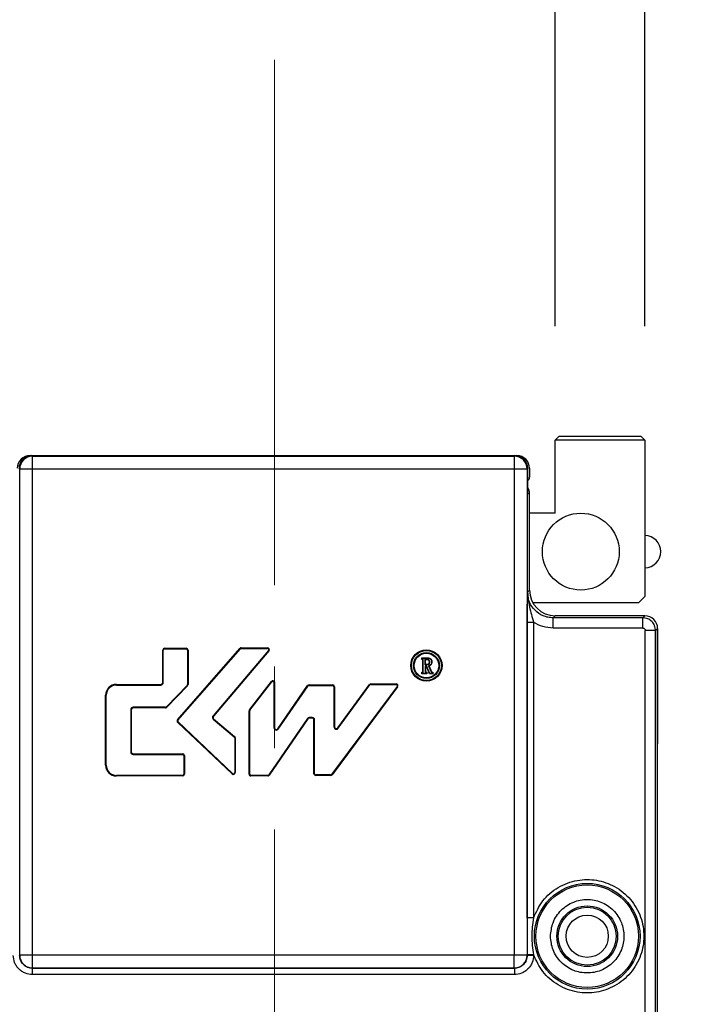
# Model space of a CAD drawing. Header units: millimetres. Extents: x 35 to 2905, y -50 to 2044.
# Tile 23 of 27: x 2045 to 2098, y 1036 to 1113. Entities that reach past the tile are written whole.
import ezdxf

# ---------------------------------------------------------------- set-up
doc = ezdxf.new("R2010")
doc.units = ezdxf.units.MM
doc.header["$LTSCALE"] = 7
doc.linetypes.add('SLD-Center', pattern=[19.05, 15.24, -1.27, 1.27, -1.27])
doc.linetypes.add('SLD-Solid', pattern=[0])
doc.layers.add('DIMNS', color=7, linetype='SLD-Solid')
doc.styles.add('SLDTEXTSTYLE13', font='MSYH.TTC')
doc.dimstyles.new('SLDDIMSTYLE2', dxfattribs={"dimtxt": 21, "dimasz": 14, "dimexe": 0, "dimexo": 0.0625, "dimgap": 5.25, "dimtad": 2, "dimdec": 1, "dimrnd": 1e-09, "dimzin": 4, "dimdsep": 46, "dimtxsty": 'SLDTEXTSTYLE13', "dimsah": 1, "dimcen": 0.09, "dimadec": 0, "dimazin": 1, "dimtfac": 1, "dimtdec": 1, "dimtmove": 0, "dimatfit": 0, "dimfxl": 0, "dimfrac": 2, "dimtolj": 1, "dimtzin": 12, "dimarcsym": 0})

# ---------------------------------------------------------------- blocks, each defined once
blk = doc.blocks.new('_D_5')
at = {"layer": 'DIMNS'}
for p, q in [((2042.989, 1089.201), (2042.989, 1132.207)), ((2086.989, 1089.201), (2086.989, 1132.207)), ((2042.989, 1125.207), (2014.989, 1125.207)), ((2042.989, 1125.207), (2086.989, 1125.207)), ((2086.989, 1125.207), (2114.989, 1125.207))]:
    blk.add_line(p, q, dxfattribs=at)
for points in [[(2042.989, 1125.207), (2028.989, 1127.307), (2028.989, 1123.107)], [(2086.989, 1125.207), (2100.989, 1123.107), (2100.989, 1127.307)]]:
    blk.add_solid(points, dxfattribs=at)
at = {"layer": 'DIMNS', "insert": (2036.349, 1152.761), "char_height": 21, "attachment_point": 1, "style": 'SLDTEXTSTYLE13'}
blk.add_mtext('44.0', dxfattribs=at)
blk = doc.blocks.new('_D_6')
at = {"layer": 'DIMNS'}
for p, q in [((2035.989, 1088.001), (2035.989, 1187.126)), ((2093.989, 1089.201), (2093.989, 1187.126)), ((2035.989, 1180.126), (2007.989, 1180.126)), ((2035.989, 1180.126), (2093.989, 1180.126)), ((2093.989, 1180.126), (2121.989, 1180.126))]:
    blk.add_line(p, q, dxfattribs=at)
for points in [[(2035.989, 1180.126), (2021.989, 1182.226), (2021.989, 1178.026)], [(2093.989, 1180.126), (2107.989, 1178.026), (2107.989, 1182.226)]]:
    blk.add_solid(points, dxfattribs=at)
at = {"layer": 'DIMNS', "insert": (2040.524, 1207.68), "char_height": 21, "attachment_point": 1, "style": 'SLDTEXTSTYLE13'}
blk.add_mtext('58.0', dxfattribs=at)
blk = doc.blocks.new('_D_9')
at = {"layer": 'DIMNS'}
for p, q in [((2171.659, 1080.611), (2171.659, 1108.611)), ((2102.579, 1080.611), (2178.659, 1080.611)), ((2171.659, 1080.611), (2171.659, 1015.611)), ((2058.879, 1015.611), (2178.659, 1015.611)), ((2171.659, 1015.611), (2171.659, 987.611))]:
    blk.add_line(p, q, dxfattribs=at)
for points in [[(2171.659, 1080.611), (2173.759, 1094.611), (2169.559, 1094.611)], [(2171.659, 1015.611), (2169.559, 1001.611), (2173.759, 1001.611)]]:
    blk.add_solid(points, dxfattribs=at)
at = {"layer": 'DIMNS', "insert": (2144.106, 1023.116), "char_height": 21, "attachment_point": 1, "rotation": 90, "style": 'SLDTEXTSTYLE13'}
blk.add_mtext('65.0', dxfattribs=at)

msp = doc.modelspace()

# ---------------------------------------------------------------- linework, layer by layer
at = {"color": 7, "linetype": 'SLD-Solid', "lineweight": 25}
for p, q in [((2087.2887862, 1080.6107849), (2086.9887867, 1080.3107873)), ((2093.988786, 1080.3107873), (2086.9887867, 1080.3107873)), ((2086.9887867, 1074.6107877), (2086.9887867, 1080.3107873)), ((2087.2887862, 1080.6107849), (2093.6887865, 1080.6107849)), ((2093.6887865, 1080.6107849), (2093.988786, 1080.3107873)), ((2093.988786, 1080.3107873), (2093.988786, 1068.1107894)), ((2045.9887875, 1079.1107893), (2046.1282754, 1079.1107893)), ((2046.1809454, 1079.0581212), (2046.1282754, 1079.1107893)), ((2046.1282754, 1079.1107893), (2083.8492983, 1079.1107893)), ((2046.1809454, 1079.0581212), (2083.7966283, 1079.0581212)), ((2046.1809454, 1078.0582719), (2046.1809454, 1079.0581212)), ((2083.8492983, 1079.1107893), (2083.7966283, 1079.0581212)), ((2083.7966283, 1079.0581212), (2083.7966283, 1078.0582719)), ((2083.8492983, 1079.1107893), (2083.9887862, 1079.1107893)), ((2045.181098, 1078.0582719), (2045.1284279, 1078.1109363)), ((2045.181098, 1040.1283961), (2045.181098, 1078.0582719)), ((2046.1809454, 1078.0582719), (2045.181098, 1078.0582719)), ((2083.7966283, 1078.0582719), (2046.1809454, 1078.0582719)), ((2046.1809454, 1040.1283961), (2046.1809454, 1078.0582719)), ((2083.7966283, 1078.0582719), (2083.7966283, 1040.1283961)), ((2084.7964757, 1078.0582719), (2083.7966283, 1078.0582719)), ((2084.8491458, 1078.1109363), (2084.7964757, 1078.0582719)), ((2084.7964757, 1078.0582719), (2084.7964757, 1040.1283961)), ((2084.8491458, 1076.110787), (2084.8491458, 1078.1109363)), ((2084.9887864, 1078.1107873), (2084.9887864, 1077.4107866)), ((2084.9887864, 1076.110787), (2084.8491458, 1076.110787)), ((2084.9887864, 1068.6104849), (2084.9887864, 1076.110787)), ((2086.9887867, 1074.6107877), (2084.9887864, 1074.6107877)), ((2084.8279563, 1068.449653), (2084.9887864, 1068.6104849)), ((2093.4887869, 1067.6107884), (2093.988786, 1068.1107894)), ((2093.4887869, 1067.6107884), (2085.2565603, 1067.6107884)), ((2084.8056604, 1043.047908), (2084.8056604, 1066.0999149)), ((2084.8056604, 1066.0999149), (2085.3055851, 1066.0999149)), ((2085.3055851, 1066.0999149), (2085.3055851, 1043.047908)), ((2086.9884831, 1066.6107863), (2086.8276512, 1066.4499581)), ((2093.8281087, 1066.4499581), (2086.8276512, 1066.4499581)), ((2086.8276512, 1065.6500787), (2086.8276512, 1066.4499581)), ((2093.9889369, 1066.6107863), (2086.9884831, 1066.6107863)), ((2093.8281087, 1066.4499581), (2093.9889369, 1066.6107863)), ((2093.8281087, 1065.6500787), (2093.8281087, 1066.4499581)), ((2093.8281087, 1065.6500787), (2086.8276512, 1065.6500787)), ((2094.0280785, 1018.2713135), (2094.0280785, 1065.4501088)), ((2094.8279561, 1065.4501088), (2094.0280785, 1065.4501088)), ((2094.9887862, 1065.6109371), (2094.8279561, 1065.4501088)), ((2094.8279561, 1018.2713135), (2094.8279561, 1065.4501088)), ((2094.9887862, 1018.1104855), (2094.9887862, 1065.6109371)), ((2094.9887862, 1065.610788), (2094.9887862, 1056.6107884)), ((2056.3433753, 1063.9322505), (2056.3871195, 1063.9322505)), ((2056.3433753, 1061.3924519), (2056.3433753, 1063.9322505)), ((2056.3871195, 1061.3924519), (2056.3871195, 1063.9322505)), ((2056.4837749, 1064.0726492), (2056.4837749, 1064.0289031)), ((2056.4837749, 1064.0726492), (2058.1840631, 1064.0726492)), ((2056.4837749, 1064.0289031), (2058.1840631, 1064.0289031)), ((2057.5046563, 1058.4895604), (2062.3746133, 1064.0604452)), ((2057.5375906, 1058.4607676), (2062.4075476, 1064.0316561)), ((2058.1840631, 1064.0726492), (2058.1840631, 1064.0289031)), ((2058.3244632, 1063.9324218), (2058.2807185, 1063.9323697)), ((2058.2807185, 1063.9323697), (2058.2840327, 1061.2420172)), ((2058.3244632, 1063.9324218), (2058.3277769, 1061.2420731)), ((2064.6083033, 1063.9054321), (2060.2730341, 1058.8065826)), ((2064.6416298, 1063.8770975), (2060.3063605, 1058.778248)), ((2062.3746133, 1064.0604452), (2062.4075476, 1064.0316561)), ((2062.4803179, 1064.1084418), (2062.4803179, 1064.0646957)), ((2062.4803179, 1064.1084418), (2064.5346665, 1064.1084418)), ((2062.4803179, 1064.0646957), (2064.5346665, 1064.0646957)), ((2064.5346665, 1064.1084418), (2064.5346665, 1064.0646957)), ((2064.6416298, 1063.8770975), (2064.6083033, 1063.9054321)), ((2076.566922, 1063.2035725), (2076.566922, 1063.3398101)), ((2076.5931686, 1063.3135617), (2076.566922, 1063.3398101)), ((2076.566922, 1063.3398101), (2076.99916, 1063.3398101)), ((2076.566922, 1063.2035725), (2076.5931686, 1063.2298172)), ((2076.6493609, 1063.2035725), (2076.566922, 1063.2035725)), ((2076.5931686, 1063.2298172), (2076.5931686, 1063.3135617)), ((2076.5931686, 1063.3135617), (2076.998997, 1063.3135617)), ((2076.6495816, 1063.2298172), (2076.5931686, 1063.2298172)), ((2076.6493609, 1063.2035725), (2076.6495816, 1063.2298172)), ((2076.6644222, 1063.1929443), (2076.6906687, 1063.1930039)), ((2076.6644222, 1062.2291334), (2076.6644222, 1063.1929443)), ((2076.6906687, 1062.2290999), (2076.6906687, 1063.1930039)), ((2076.839414, 1062.7773136), (2076.839414, 1063.1936148)), ((2076.8656605, 1062.8035583), (2076.8656605, 1063.1936334)), ((2076.8810599, 1063.2298172), (2076.952783, 1063.2298172)), ((2076.8810599, 1063.2298172), (2076.8813859, 1063.2035725)), ((2076.8813859, 1063.2035725), (2076.9525548, 1063.2035725)), ((2076.9525548, 1063.2035725), (2076.952783, 1063.2298172)), ((2076.99916, 1063.3398101), (2076.998997, 1063.3135617)), ((2077.3694194, 1063.0212494), (2077.3431673, 1063.0213052)), ((2076.839414, 1062.7773136), (2076.8656605, 1062.8035583)), ((2076.9659109, 1062.7773136), (2076.839414, 1062.7773136)), ((2076.8656605, 1062.6673207), (2076.839414, 1062.6935691)), ((2076.839414, 1062.6935691), (2076.839414, 1062.2287721)), ((2076.9521003, 1062.6935691), (2076.839414, 1062.6935691)), ((2076.9655635, 1062.8035583), (2076.8656605, 1062.8035583)), ((2076.8656605, 1062.6673207), (2076.8656605, 1062.2289658)), ((2076.9344759, 1062.6673207), (2076.8656605, 1062.6673207)), ((2076.9344759, 1062.6673207), (2076.9521003, 1062.6935691)), ((2077.1736554, 1062.0823197), (2076.9344759, 1062.6673207)), ((2077.1912798, 1062.1085681), (2076.9521003, 1062.6935691)), ((2076.9659109, 1062.7773136), (2076.9655635, 1062.8035583)), ((2077.1033583, 1062.706127), (2077.298176, 1062.2290664)), ((2077.1387997, 1062.6887635), (2077.3220812, 1062.2399554)), ((2077.1781649, 1063.0068362), (2077.1519128, 1063.0067878)), ((2063.1217625, 1059.2670061), (2064.8397329, 1061.483945)), ((2064.8397329, 1061.483945), (2064.8743102, 1061.457149)), ((2064.950711, 1061.5383454), (2064.950711, 1061.4945993)), ((2064.950711, 1061.5383454), (2064.9839953, 1061.5383454)), ((2064.950711, 1061.4945993), (2064.9839953, 1061.4945993)), ((2064.9839953, 1061.5383454), (2064.9839953, 1061.4945993)), ((2076.566922, 1062.0823197), (2076.566922, 1062.2185611)), ((2076.566922, 1062.2185611), (2076.5931686, 1062.1923127)), ((2076.566922, 1062.2185611), (2076.6493609, 1062.2185611)), ((2076.566922, 1062.0823197), (2076.5931686, 1062.1085681)), ((2076.9631607, 1062.0823197), (2076.566922, 1062.0823197)), ((2076.5931686, 1062.1085681), (2076.5931686, 1062.1923127)), ((2076.5931686, 1062.1923127), (2076.6495816, 1062.1923127)), ((2076.9369142, 1062.1085681), (2076.5931686, 1062.1085681)), ((2076.6493609, 1062.2185611), (2076.6495816, 1062.1923127)), ((2076.6644222, 1062.2291334), (2076.6906687, 1062.2290999)), ((2076.8656605, 1062.2289658), (2076.839414, 1062.2287721)), ((2076.8808225, 1062.2185611), (2076.880531, 1062.1923127)), ((2076.880531, 1062.1923127), (2076.9369142, 1062.1923127)), ((2076.8808225, 1062.2185611), (2076.9631607, 1062.2185611)), ((2076.9631607, 1062.2185611), (2076.9369142, 1062.1923127)), ((2076.9369142, 1062.1923127), (2076.9369142, 1062.1085681)), ((2076.9631607, 1062.0823197), (2076.9369142, 1062.1085681)), ((2076.9631607, 1062.2185611), (2076.9631607, 1062.0823197)), ((2077.1736554, 1062.0823197), (2077.1912798, 1062.1085681)), ((2077.4344108, 1062.0823197), (2077.1736554, 1062.0823197)), ((2077.4081643, 1062.1085681), (2077.1912798, 1062.1085681)), ((2077.3507073, 1062.1923127), (2077.4081643, 1062.1923127)), ((2077.3516489, 1062.2185611), (2077.4344108, 1062.2185611)), ((2077.4344108, 1062.2185611), (2077.4081643, 1062.1923127)), ((2077.4081643, 1062.1923127), (2077.4081643, 1062.1085681)), ((2077.4344108, 1062.0823197), (2077.4081643, 1062.1085681)), ((2077.4344108, 1062.2185611), (2077.4344108, 1062.0823197)), ((2052.73308, 1061.2520494), (2052.73308, 1061.208307)), ((2052.73308, 1061.2520494), (2056.2029756, 1061.2520494)), ((2052.73308, 1061.208307), (2056.2029756, 1061.208307)), ((2056.2029756, 1061.208307), (2056.2029756, 1061.2520494)), ((2056.3433753, 1061.3924519), (2056.3871195, 1061.3924519)), ((2058.256933, 1061.1747869), (2056.6393887, 1059.4983839)), ((2058.2884127, 1061.1444108), (2056.6708683, 1059.4680116)), ((2058.2884127, 1061.1444108), (2058.256933, 1061.1747869)), ((2058.3277769, 1061.2420731), (2058.2840327, 1061.2420172)), ((2063.1563398, 1059.2402101), (2064.8743102, 1061.457149)), ((2065.0338509, 1061.4447438), (2065.0338509, 1057.8802146)), ((2065.0775953, 1061.4447438), (2065.0338509, 1061.4447438)), ((2065.0775953, 1061.4447438), (2065.0775953, 1057.8802146)), ((2065.3334257, 1057.8002885), (2067.65743, 1061.1567043)), ((2065.3693902, 1057.7753887), (2067.6933946, 1061.1318007)), ((2067.65743, 1061.1567043), (2067.6933946, 1061.1318007)), ((2067.7728604, 1061.2171769), (2067.7728604, 1061.1734346)), ((2067.7728604, 1061.2171769), (2069.6224342, 1061.2171769)), ((2067.7728604, 1061.1734346), (2069.6224342, 1061.1734346)), ((2074.6517969, 1061.1035519), (2069.5330473, 1054.2341799)), ((2074.6868742, 1061.0774152), (2069.5681242, 1054.2080432)), ((2069.6224342, 1061.2171769), (2069.6224342, 1061.1734346)), ((2069.7190897, 1061.0767782), (2069.7190897, 1057.9445392)), ((2069.7628339, 1061.0767782), (2069.7190897, 1061.0767782)), ((2069.7628339, 1061.0767782), (2069.7628339, 1057.9445392)), ((2070.0164927, 1057.8615658), (2072.4946838, 1061.2442784)), ((2070.0517805, 1057.8357123), (2072.5299721, 1061.2184286)), ((2072.4946838, 1061.2442784), (2072.5299721, 1061.2184286)), ((2072.6079429, 1061.3017075), (2072.6079429, 1061.2579614)), ((2072.6079429, 1061.3017075), (2074.5742931, 1061.3017075)), ((2072.6079429, 1061.2579614), (2074.5742931, 1061.2579614)), ((2074.5742931, 1061.3017075), (2074.5742931, 1061.2579614)), ((2074.6868742, 1061.0774152), (2074.6517969, 1061.1035519)), ((2051.8906801, 1054.9555339), (2051.8906801, 1060.4096495)), ((2051.8906801, 1060.4096495), (2051.9344244, 1060.4096495)), ((2051.9344244, 1054.9555339), (2051.9344244, 1060.4096495)), ((2053.8494182, 1059.2846975), (2053.8494182, 1055.9822761)), ((2053.8931634, 1059.2846975), (2053.8494182, 1059.2846975)), ((2053.8931634, 1059.2846975), (2053.8931634, 1055.9822761)), ((2056.5698319, 1059.4688423), (2054.033563, 1059.4688423)), ((2054.033563, 1059.4688423), (2054.033563, 1059.4251)), ((2056.5698319, 1059.4251), (2054.033563, 1059.4251)), ((2056.5698319, 1059.4251), (2056.5698319, 1059.4688423)), ((2056.6708683, 1059.4680116), (2056.6393887, 1059.4983839)), ((2063.0923406, 1054.2581186), (2063.0923406, 1059.181004)), ((2063.0923406, 1059.181004), (2063.136085, 1059.181004)), ((2063.1217625, 1059.2670061), (2063.1563398, 1059.2402101)), ((2063.136085, 1054.2581186), (2063.136085, 1059.181004)), ((2057.5046563, 1058.4895604), (2057.5375906, 1058.4607676)), ((2060.2730341, 1058.8065826), (2060.3063605, 1058.778248)), ((2060.3229208, 1058.57988), (2060.2947539, 1058.546412)), ((2060.2947539, 1058.546412), (2061.929537, 1057.1706213)), ((2060.3229208, 1058.57988), (2061.9577039, 1057.2040893)), ((2067.6383004, 1058.5946992), (2064.6266792, 1054.20345)), ((2067.6743759, 1058.5699559), (2064.6627546, 1054.1787103)), ((2067.6743759, 1058.5699559), (2067.6383004, 1058.5946992)), ((2068.0155733, 1058.6746924), (2067.7901618, 1058.6746924)), ((2067.7901618, 1058.6746924), (2067.7901618, 1058.6309463)), ((2068.0155733, 1058.6309463), (2067.7901618, 1058.6309463)), ((2068.0155733, 1058.6309463), (2068.0155733, 1058.6746924)), ((2068.1997177, 1058.4905476), (2068.1559735, 1058.4905476)), ((2068.1559735, 1054.2919331), (2068.1559735, 1058.4905476)), ((2068.1997177, 1054.2919331), (2068.1997177, 1058.4905476)), ((2057.5139504, 1058.295089), (2057.5439888, 1058.3268881)), ((2061.7708899, 1054.273966), (2057.5139504, 1058.295089)), ((2061.8009286, 1054.3057688), (2057.5439888, 1058.3268881)), ((2065.0338509, 1057.8802146), (2065.0775953, 1057.8802146)), ((2065.3334257, 1057.8002885), (2065.3693902, 1057.7753887)), ((2069.7190897, 1057.9445392), (2069.7628339, 1057.9445392)), ((2070.0164927, 1057.8615658), (2070.0517805, 1057.8357123)), ((2061.9577039, 1057.2040893), (2061.929537, 1057.1706213)), ((2062.0077006, 1057.0966669), (2061.9639564, 1057.0966669)), ((2061.9639564, 1057.0966669), (2061.9639564, 1054.3760315)), ((2062.0077006, 1057.0966669), (2062.0077006, 1054.3760315)), ((2053.8494182, 1055.9822761), (2053.8931634, 1055.9822761)), ((2054.033563, 1055.8418773), (2054.033563, 1055.798135)), ((2054.033563, 1055.8418773), (2057.9043939, 1055.8418773)), ((2054.033563, 1055.798135), (2057.9043939, 1055.798135)), ((2057.9043939, 1055.8418773), (2057.9043939, 1055.798135)), ((2058.0010494, 1055.7014786), (2058.0010494, 1054.2535328)), ((2058.0447936, 1055.7014786), (2058.0010494, 1055.7014786)), ((2058.0447936, 1055.7014786), (2058.0447936, 1054.2535328)), ((2051.8906801, 1054.9555339), (2051.9344244, 1054.9555339)), ((2052.73308, 1054.113134), (2052.73308, 1054.1568801)), ((2057.9043939, 1054.1568801), (2052.73308, 1054.1568801)), ((2057.9043939, 1054.113134), (2052.73308, 1054.113134)), ((2057.9043939, 1054.113134), (2057.9043939, 1054.1568801)), ((2058.0447936, 1054.2535328), (2058.0010494, 1054.2535328)), ((2061.7708899, 1054.273966), (2061.8009286, 1054.3057688)), ((2062.0077006, 1054.3760315), (2061.9639564, 1054.3760315)), ((2063.0923406, 1054.2581186), (2063.136085, 1054.2581186)), ((2064.5469686, 1054.1614622), (2063.2327407, 1054.1614622)), ((2063.2327407, 1054.1177199), (2063.2327407, 1054.1614622)), ((2064.5469686, 1054.1177199), (2063.2327407, 1054.1177199)), ((2064.5469686, 1054.1177199), (2064.5469686, 1054.1614622)), ((2064.6627546, 1054.1787103), (2064.6266792, 1054.20345)), ((2068.1559735, 1054.2919331), (2068.1997177, 1054.2919331)), ((2069.4555426, 1054.1952767), (2068.2963734, 1054.1952767)), ((2068.2963734, 1054.1515343), (2068.2963734, 1054.1952767)), ((2069.4555426, 1054.1515343), (2068.2963734, 1054.1515343)), ((2069.4555426, 1054.1515343), (2069.4555426, 1054.1952767)), ((2069.5681242, 1054.2080432), (2069.5330473, 1054.2341799)), ((2084.8056604, 1043.047908), (2084.8056604, 1040.1736677)), ((2085.3055851, 1043.047908), (2084.8056604, 1043.047908)), ((2045.181098, 1040.1283961), (2045.1719133, 1040.1192114)), ((2046.1809454, 1040.1283961), (2045.181098, 1040.1283961)), ((2083.7966283, 1040.1283961), (2046.1809454, 1040.1283961)), ((2046.1809454, 1039.1285468), (2046.1809454, 1040.1283961)), ((2083.7966283, 1039.1285468), (2083.7966283, 1040.1283961)), ((2084.7964757, 1040.1283961), (2083.7966283, 1040.1283961)), ((2084.8056604, 1040.1192114), (2084.7964757, 1040.1283961)), ((2084.8056604, 1040.1192114), (2084.8056604, 1040.1736677)), ((2084.8056604, 1040.1736677), (2085.3055851, 1040.1736677)), ((2085.3055851, 1040.1192114), (2084.8056604, 1040.1192114)), ((2085.3055851, 1040.1736677), (2085.3055851, 1040.1192114)), ((2046.1717607, 1039.1193621), (2046.1809454, 1039.1285468)), ((2046.1717607, 1039.1193621), (2083.805813, 1039.1193621)), ((2046.1717607, 1038.6194393), (2046.1717607, 1039.1193621)), ((2083.805813, 1038.6194393), (2046.1717607, 1038.6194393)), ((2083.7966283, 1039.1285468), (2046.1809454, 1039.1285468)), ((2083.805813, 1039.1193621), (2083.7966283, 1039.1285468)), ((2083.805813, 1039.1193621), (2083.805813, 1038.6194393))]:
    msp.add_line(p, q, dxfattribs=at)
for centre, radius in [((2088.9887869, 1071.6107883), 3), ((2076.9335919, 1062.7262625), 1.2236972), ((2076.9335919, 1062.7262625), 1.1707992), ((2076.9335919, 1062.7262625), 1.013526), ((2076.9335919, 1062.7262625), 0.9606279), ((2089.4887869, 1041.6107878), 4.1232795), ((2089.4887869, 1041.6107878), 4), ((2089.4887869, 1041.6107878), 2.3681794), ((2089.4887869, 1041.6107878), 2.2630885), ((2089.4887869, 1041.6107878), 1.65)]:
    msp.add_circle(centre, radius, dxfattribs=at)
for centre, radius, start, end in [((2045.9887869, 1078.1107878), 1, 90, 180), ((2046.1813024, 1078.0579167), 1.0002045, 90.020453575, 179.979653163), ((2083.7962713, 1078.0579167), 1.0002045, 0.020346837, 89.979546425), ((2083.9887869, 1078.1107878), 1, 0, 90), ((2084.6887869, 1077.4107878), 0.3, 302.312151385, 0), ((2093.9887869, 1071.6107883), 1.25, 270, 90), ((2093.9887869, 1065.6107869), 1, 0, 90), ((2056.4837753, 1063.9322492), 0.1404, 90, 180), ((2056.4837753, 1063.9322492), 0.0966557, 90, 179.999999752), ((2058.1840632, 1063.9322492), 0.1404, 0.070574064, 90), ((2058.1840632, 1063.9322492), 0.0966557, 0.070574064, 90), ((2062.480318, 1063.9680417), 0.1404, 90, 138.840703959), ((2062.480318, 1063.9680417), 0.0966557, 90, 138.84070396), ((2064.5346665, 1063.9680417), 0.1404, 319.627324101, 90), ((2064.5346665, 1063.9680417), 0.0966557, 319.627324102, 90), ((2064.950711, 1061.3979442), 0.1404, 90, 142.226856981), ((2064.950711, 1061.3979442), 0.0966557, 90, 142.226856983), ((2064.9839953, 1061.4447442), 0.0936, 0.000000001, 90), ((2064.9839953, 1061.4447442), 0.0498557, 0.000000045, 90), ((2052.7330804, 1060.4096502), 0.8424, 90, 180), ((2052.7330804, 1060.4096502), 0.7986557, 90, 179.99999997), ((2056.2029753, 1061.3924502), 0.1841443, 270, 0.000000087), ((2056.2029753, 1061.3924502), 0.1404, 270, 0.000000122), ((2058.187377, 1061.2418997), 0.0966557, 316.02364383, 0.070574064), ((2058.187377, 1061.2418997), 0.1404, 316.02364383, 0.070574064), ((2067.7728604, 1061.0767778), 0.1404, 90, 145.300993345), ((2067.7728604, 1061.0767778), 0.0966557, 90, 145.300993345), ((2069.6224341, 1061.0767778), 0.1404, 0.000000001, 90), ((2069.6224341, 1061.0767778), 0.0966557, 0.000000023, 90), ((2072.6079427, 1061.1613058), 0.1404, 90, 143.77333352), ((2072.6079427, 1061.1613058), 0.0966557, 90, 143.77333352), ((2074.5742929, 1061.1613058), 0.1404, 323.308162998, 90), ((2074.5742929, 1061.1613058), 0.0966557, 323.308162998, 90), ((2054.033563, 1059.2846993), 0.1841443, 90, 179.999999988), ((2054.033563, 1059.2846993), 0.1404, 90, 179.999999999), ((2056.5698324, 1059.5654993), 0.0966557, 270, 316.023643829), ((2056.5698324, 1059.5654993), 0.1404, 270, 316.023643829), ((2063.2327406, 1059.1810051), 0.1404, 142.226856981, 180), ((2063.2327406, 1059.1810051), 0.0966557, 142.226856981, 180.000000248), ((2057.610361, 1058.3971541), 0.1404, 138.840703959, 226.631742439), ((2057.610361, 1058.3971541), 0.0966557, 138.840703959, 226.63174244), ((2060.4133239, 1058.6873028), 0.1841443, 139.6273241, 229.916896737), ((2060.4133239, 1058.6873028), 0.1404, 139.6273241, 229.916896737), ((2067.7901619, 1058.4905475), 0.1841443, 90, 145.556740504), ((2067.7901619, 1058.4905475), 0.1404, 90, 145.556740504), ((2068.0155734, 1058.4905475), 0.1841443, 0.000000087, 90), ((2068.0155734, 1058.4905475), 0.1404, 0.00000004, 90), ((2065.2179953, 1057.8802146), 0.1841443, 179.999999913, 325.300993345), ((2065.2179953, 1057.8802146), 0.1404, 179.99999996, 325.300993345), ((2069.9032341, 1057.9445388), 0.1841443, 179.999999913, 323.773333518), ((2069.9032341, 1057.9445388), 0.1404, 179.99999996, 323.773333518), ((2061.8673006, 1057.096668), 0.0966557, 0.000000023, 49.916896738), ((2061.8673006, 1057.096668), 0.1404, 0.000000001, 49.916896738), ((2054.033563, 1055.9822778), 0.1841443, 179.999999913, 270), ((2054.033563, 1055.9822778), 0.1404, 179.99999996, 270), ((2057.9043937, 1055.7014778), 0.1404, 0.000000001, 90), ((2057.9043937, 1055.7014778), 0.0966557, 0.000000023, 90), ((2052.7330804, 1054.9555339), 0.8424, 180, 270), ((2052.7330804, 1054.9555339), 0.7986557, 179.999999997, 270), ((2057.9043937, 1054.2535339), 0.0966557, 270, 0.000000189), ((2057.9043937, 1054.2535339), 0.1404, 270, 0), ((2061.8673006, 1054.3760314), 0.1404, 226.631742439, 0), ((2061.8673006, 1054.3760314), 0.0966557, 226.631742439, 0.00000013), ((2063.2327406, 1054.2581192), 0.1404, 179.999999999, 270), ((2063.2327406, 1054.2581192), 0.0966557, 179.999999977, 270), ((2064.5469685, 1054.2581192), 0.0966557, 270, 325.556740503), ((2064.5469685, 1054.2581192), 0.1404, 270, 325.556740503), ((2068.2963734, 1054.2919334), 0.1404, 179.999999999, 270), ((2068.2963734, 1054.2919334), 0.0966557, 179.999999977, 270), ((2069.4555428, 1054.2919334), 0.0966557, 270, 323.308162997), ((2069.4555428, 1054.2919334), 0.1404, 270, 323.308162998), ((2046.1813017, 1040.1287505), 1.0002038, 180.0203024, 269.979590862), ((2083.796272, 1040.1287505), 1.0002038, 270.020409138, 359.9796976)]:
    msp.add_arc(centre, radius, start, end, dxfattribs=at)
for centre, major_axis, ratio, start_param, end_param in [((2046.1285797, 1078.1106355), (-0.7073222, 0.7073222), 0.9996954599, 5.497939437, 7.068433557), ((2083.848994, 1078.1106355), (0.7073222, 0.7073222), 0.9996954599, 5.4979370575, 7.0684311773), ((2083.9886345, 1076.1107878), (1.0001523, 0), 0.9998476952, 0, 0.534780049), ((2086.9890915, 1068.6110925), (-1.4146444, -1.4146444), 0.9996954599, 5.497939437, 7.0684311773), ((2093.9886345, 1065.6106355), (0.7073222, 0.7073222), 0.9996954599, 5.4979370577, 7.0684335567)]:
    msp.add_ellipse(centre, major_axis=major_axis, ratio=ratio, start_param=start_param, end_param=end_param, dxfattribs=at)
for points, knots in [([(2084.8056604, 1066.0999149), (2084.8060463, 1066.3147406), (2084.8068661, 1066.7710847), (2084.8143213, 1067.5972118), (2084.8225628, 1068.11246), (2084.8279563, 1068.449653)], [0, 0, 0, 0, 0.2351106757, 0.4994347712, 1, 1, 1, 1]), ([(2086.8276512, 1066.4499581), (2086.6913456, 1066.4580428), (2086.4223202, 1066.4739993), (2085.9218777, 1066.6361357), (2085.3777548, 1066.9997462), (2085.0141439, 1067.5438692), (2084.8519994, 1068.0443092), (2084.8360416, 1068.3133423), (2084.8279563, 1068.449653)], [0, 0, 0, 0, 0.1304202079, 0.2574094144, 0.5000000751, 0.7425833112, 0.8695749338, 1, 1, 1, 1]), ([(2084.82796, 1068.449653), (2084.8669227, 1068.0656612), (2084.9448016, 1067.2981364), (2085.1853718, 1066.4991629), (2085.3055851, 1066.0999149)], [0, 0, 0, 0, 0.50029879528, 1, 1, 1, 1]), ([(2086.8276512, 1065.6500787), (2086.5576921, 1065.6699964), (2086.0177934, 1065.7098303), (2085.5429822, 1065.9698899), (2085.3055851, 1066.0999149)], [0, 0, 0, 0, 0.5000180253, 1, 1, 1, 1]), ([(2094.8279561, 1065.4501088), (2094.8128997, 1065.5811072), (2094.7827871, 1065.8431035), (2094.5515621, 1066.1735626), (2094.2211038, 1066.4047894), (2093.9591071, 1066.4349019), (2093.8281087, 1066.4499581)], [0, 0, 0, 0, 0.2500001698, 0.4999996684, 0.7499998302, 1, 1, 1, 1]), ([(2093.8281087, 1065.6500787), (2093.8545672, 1065.647424), (2093.9073146, 1065.6421318), (2093.9725965, 1065.5943492), (2094.0199058, 1065.5290218), (2094.0253601, 1065.4763573), (2094.0280785, 1065.4501088)], [0, 0, 0, 0, 0.2508734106, 0.5001384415, 0.7508638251, 1, 1, 1, 1]), ([(2076.6644222, 1063.1929443), (2076.66444, 1063.1948296), (2076.6644747, 1063.1985026), (2076.6655547, 1063.2021385), (2076.6659626, 1063.2040565), (2076.6659708, 1063.2042797), (2076.6659393, 1063.20442), (2076.6658813, 1063.2045121), (2076.6657852, 1063.2045821), (2076.665547, 1063.2046578), (2076.6645447, 1063.2046053), (2076.6605902, 1063.2038652), (2076.6552768, 1063.2035354), (2076.6507691, 1063.2035637), (2076.6493609, 1063.2035725)], [0, 0, 0, 0, 0.1986771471, 0.387058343, 0.3989468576, 0.40618136, 0.4105281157, 0.4139758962, 0.4174485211, 0.4228988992, 0.4400722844, 0.5222276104, 0.850740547, 1, 1, 1, 1]), ([(2076.6906687, 1063.1930039), (2076.6904219, 1063.1981631), (2076.6900396, 1063.2061518), (2076.6869522, 1063.2160344), (2076.68324, 1063.2211514), (2076.6782887, 1063.2250431), (2076.6674562, 1063.2293351), (2076.6570582, 1063.2296155), (2076.6495816, 1063.2298172)], [0, 0, 0, 0, 0.2377336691, 0.3681100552, 0.4721651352, 0.5237002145, 0.657517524, 1, 1, 1, 1]), ([(2076.839414, 1063.1936148), (2076.8398738, 1063.1986301), (2076.8406237, 1063.2068091), (2076.8457077, 1063.217196), (2076.853405, 1063.2242092), (2076.8656113, 1063.228862), (2076.875267, 1063.229459), (2076.8810599, 1063.2298172)], [0, 0, 0, 0, 0.2384498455, 0.388869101, 0.5401883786, 0.7241372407, 1, 1, 1, 1]), ([(2076.839414, 1063.1936148), (2076.8457965, 1063.193424), (2076.8538662, 1063.1931828), (2076.8625229, 1063.1934334), (2076.8649032, 1063.1934045), (2076.8655836, 1063.1936102), (2076.8656605, 1063.1936334)], [0, 0, 0, 0, 0.7290846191, 0.9218116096, 0.991155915, 1, 1, 1, 1]), ([(2076.8656605, 1063.1936334), (2076.8655945, 1063.1954683), (2076.8655104, 1063.197808), (2076.8654713, 1063.2004418), (2076.865677, 1063.2014452), (2076.8660522, 1063.2020878), (2076.8667142, 1063.2026071), (2076.8688809, 1063.2033132), (2076.8738899, 1063.203376), (2076.8784586, 1063.2034958), (2076.8813859, 1063.2035725)], [0, 0, 0, 0, 0.2286846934, 0.2916148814, 0.3270755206, 0.3547071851, 0.3823028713, 0.4297523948, 0.6346230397, 1, 1, 1, 1]), ([(2076.9525548, 1063.2035725), (2076.9822616, 1063.2015129), (2077.0292548, 1063.1982549), (2077.087858, 1063.1694904), (2077.1253039, 1063.1289698), (2077.1475386, 1063.072171), (2077.15038, 1063.0296989), (2077.1519128, 1063.0067878)], [0, 0, 0, 0, 0.2772954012, 0.4386528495, 0.6010503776, 0.7847913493, 1, 1, 1, 1]), ([(2076.952783, 1063.2298172), (2076.9904599, 1063.2264518), (2077.0485189, 1063.2212658), (2077.115756, 1063.1788545), (2077.1560251, 1063.12588), (2077.1747488, 1063.0653418), (2077.1771881, 1063.0235643), (2077.1781649, 1063.0068362)], [0, 0, 0, 0, 0.3116849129, 0.4802967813, 0.649374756, 0.8596066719, 1, 1, 1, 1]), ([(2076.998997, 1063.3135617), (2077.0554927, 1063.3085731), (2077.1440122, 1063.3007567), (2077.2505956, 1063.2406892), (2077.3112341, 1063.1688351), (2077.3387727, 1063.0909552), (2077.3418618, 1063.0419964), (2077.3431673, 1063.0213052)], [0, 0, 0, 0, 0.3319694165, 0.520141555, 0.7096137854, 0.8772758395, 1, 1, 1, 1]), ([(2076.99916, 1063.3398101), (2077.0571257, 1063.3343302), (2077.1513803, 1063.3254196), (2077.2671623, 1063.2602915), (2077.3356794, 1063.179105), (2077.3650672, 1063.0937709), (2077.3681892, 1063.0417478), (2077.3694194, 1063.0212494)], [0, 0, 0, 0, 0.3163464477, 0.5143919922, 0.7138537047, 0.8872512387, 1, 1, 1, 1]), ([(2077.3431673, 1063.0213052), (2077.3386683, 1062.9795019), (2077.3303789, 1062.9024782), (2077.2732685, 1062.8033495), (2077.1955049, 1062.7351211), (2077.1325192, 1062.7153026), (2077.1033583, 1062.706127)], [0, 0, 0, 0, 0.2926688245, 0.5392507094, 0.786683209, 1, 1, 1, 1]), ([(2077.3694194, 1063.0212494), (2077.3634608, 1062.9717376), (2077.352078, 1062.8771548), (2077.2748969, 1062.7639156), (2077.1957043, 1062.7092275), (2077.1493087, 1062.6925427), (2077.1387997, 1062.6887635)], [0, 0, 0, 0, 0.3435519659, 0.6562909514, 0.9221475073, 1, 1, 1, 1]), ([(2077.1519128, 1063.0067878), (2077.148757, 1062.9702949), (2077.1440752, 1062.9161539), (2077.1052184, 1062.854873), (2077.0596963, 1062.8207676), (2077.0103313, 1062.8062296), (2076.9774902, 1062.80427), (2076.9655635, 1062.8035583)], [0, 0, 0, 0, 0.3467237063, 0.5144001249, 0.6827402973, 0.8847834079, 1, 1, 1, 1]), ([(2077.1781649, 1063.0068362), (2077.1745571, 1062.9688929), (2077.1689119, 1062.9095222), (2077.1258768, 1062.8396959), (2077.0756006, 1062.8005463), (2077.0196753, 1062.7811206), (2076.9827748, 1062.7785077), (2076.9659109, 1062.7773136)], [0, 0, 0, 0, 0.3209839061, 0.5022489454, 0.6842577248, 0.8557021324, 1, 1, 1, 1]), ([(2077.1387997, 1062.6887635), (2077.1329554, 1062.6915019), (2077.1212665, 1062.6969789), (2077.1093277, 1062.7030776), (2077.1033583, 1062.706127)], [0, 0, 0, 0, 0.4999901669, 1, 1, 1, 1]), ([(2076.6493609, 1062.2185611), (2076.6511255, 1062.2185917), (2076.6564257, 1062.2186839), (2076.6617762, 1062.2176245), (2076.665486, 1062.2175207), (2076.6657196, 1062.217555), (2076.6658659, 1062.2176506), (2076.6659342, 1062.217754), (2076.66598, 1062.2179619), (2076.6658639, 1062.218708), (2076.6649332, 1062.2215406), (2076.6644547, 1062.2252341), (2076.6644289, 1062.2283293), (2076.6644222, 1062.2291334)], [0, 0, 0, 0, 0.1874889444, 0.5631397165, 0.5732749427, 0.5835591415, 0.5874970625, 0.5914894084, 0.5963978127, 0.6097720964, 0.6705759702, 0.9144130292, 1, 1, 1, 1]), ([(2076.6495816, 1062.1923127), (2076.6546337, 1062.1924933), (2076.6637248, 1062.1928184), (2076.6739235, 1062.1950816), (2076.6805014, 1062.1986173), (2076.6847204, 1062.2024946), (2076.6888388, 1062.2104933), (2076.6902977, 1062.2196645), (2076.6905702, 1062.2265931), (2076.6906687, 1062.2290999)], [0, 0, 0, 0, 0.2337505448, 0.4206216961, 0.4740827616, 0.5777000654, 0.6792657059, 0.8839601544, 1, 1, 1, 1]), ([(2076.839414, 1062.2287721), (2076.8397817, 1062.2245118), (2076.8404543, 1062.2167201), (2076.8446401, 1062.2065836), (2076.8512116, 1062.1995795), (2076.8615342, 1062.1942728), (2076.8717196, 1062.1926568), (2076.8789063, 1062.1923761), (2076.880531, 1062.1923127)], [0, 0, 0, 0, 0.2041562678, 0.373382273, 0.5144137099, 0.6550055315, 0.922010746, 1, 1, 1, 1]), ([(2076.8656605, 1062.2289658), (2076.8656124, 1062.2269772), (2076.8655521, 1062.2244893), (2076.8655682, 1062.2216786), (2076.8657858, 1062.2206371), (2076.8662009, 1062.2199546), (2076.8668935, 1062.2194192), (2076.8691921, 1062.2187172), (2076.8739453, 1062.2187261), (2076.8782536, 1062.2186227), (2076.8808225, 1062.2185611)], [0, 0, 0, 0, 0.2491708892, 0.31175132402, 0.35167625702, 0.3806729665, 0.40979994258, 0.4591640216, 0.67751753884, 1, 1, 1, 1]), ([(2077.3220812, 1062.2399554), (2077.3216792, 1062.2397741), (2077.319669, 1062.2388679), (2077.3116922, 1062.2352542), (2077.3041321, 1062.2317932), (2077.298176, 1062.2290664)], [0, 0, 0, 0, 0.0503675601, 0.2518379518, 1, 1, 1, 1]), ([(2077.298176, 1062.2290664), (2077.3005667, 1062.2246078), (2077.3060346, 1062.2144102), (2077.3180894, 1062.2007636), (2077.3348491, 1062.1939718), (2077.3458311, 1062.1928228), (2077.3507073, 1062.1923127)], [0, 0, 0, 0, 0.2238847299, 0.5120635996, 0.7833489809, 1, 1, 1, 1]), ([(2077.3220812, 1062.2399554), (2077.3242764, 1062.2353975), (2077.3272643, 1062.2291937), (2077.3328685, 1062.2222537), (2077.3406361, 1062.2189094), (2077.3470758, 1062.2187057), (2077.3516489, 1062.2185611)], [0, 0, 0, 0, 0.381033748, 0.518627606, 0.658156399, 1, 1, 1, 1]), ([(2077.3516489, 1062.2185611), (2077.3516366, 1062.2181202), (2077.3515752, 1062.2159161), (2077.3512914, 1062.2071634), (2077.3509647, 1062.1988569), (2077.3507073, 1062.1923127)], [0, 0, 0, 0, 0.0503675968, 0.25183814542, 1, 1, 1, 1]), ([(2085.3055851, 1043.047908), (2085.5156819, 1043.505907), (2085.9495447, 1044.4517029), (2087.1815192, 1045.4929379), (2088.6705546, 1046.0520154), (2090.2318837, 1046.0582659), (2091.7037898, 1045.5452538), (2092.9390605, 1044.5326561), (2093.7343082, 1043.1476517), (2093.997992, 1041.6107878), (2093.7343082, 1040.073924), (2092.9390605, 1038.6889195), (2091.7037898, 1037.6763219), (2090.2318837, 1037.1633097), (2088.6705546, 1037.1695603), (2087.1815192, 1037.7286378), (2085.9495447, 1038.7698727), (2085.5156819, 1039.7156687), (2085.3055851, 1040.1736677)], [0, 0, 0, 0, 0.0605308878, 0.1249999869, 0.1894690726, 0.2500000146, 0.3105309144, 0.3750000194, 0.4394691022, 0.5, 0.5605308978, 0.6249999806, 0.6894690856, 0.7499999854, 0.8105309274, 0.8750000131, 0.9394691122, 1, 1, 1, 1]), ([(2086.6207783, 1041.6107878), (2086.6592986, 1041.2501518), (2086.7187677, 1040.6933877), (2087.0758337, 1040.0248084), (2087.4463872, 1039.5691421), (2087.9027809, 1039.1960554), (2088.5711389, 1038.8502809), (2089.4888089, 1038.6731702), (2090.4061836, 1038.8502465), (2091.0747675, 1039.1959556), (2091.5304325, 1039.5688896), (2091.9035182, 1040.0246503), (2092.2492933, 1040.6932099), (2092.4264035, 1041.6107869), (2092.2493284, 1042.5281883), (2091.9036173, 1043.1967671), (2091.530685, 1043.6524343), (2091.0749242, 1044.0255197), (2090.406361, 1044.371295), (2089.4888106, 1044.5484052), (2088.5713166, 1044.3713299), (2087.9029388, 1044.0256196), (2087.4466396, 1043.6526855), (2087.0759296, 1043.1969265), (2086.7187935, 1042.5283648), (2086.6593012, 1041.9714226), (2086.6207783, 1041.6107878)], [0, 0, 0, 0, 0.0598607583, 0.0924154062, 0.1250000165, 0.1575546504, 0.1901392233, 0.2499999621, 0.3098607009, 0.342415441, 0.374999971, 0.4075546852, 0.4401392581, 0.4999999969, 0.5598607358, 0.5924153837, 0.624999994, 0.6575547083, 0.6901392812, 0.75000002, 0.8098607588, 0.8424154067, 0.8749999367, 0.9075547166, 0.9401392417, 1, 1, 1, 1]), ([(2085.3055851, 1043.047908), (2085.2307466, 1042.5691663), (2085.080978, 1041.6110959), (2085.2306855, 1040.6530061), (2085.3055851, 1040.1736677)], [0, 0, 0, 0, 0.49969358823, 1, 1, 1, 1]), ([(2046.1717607, 1038.6194393), (2045.9831445, 1038.6395791), (2045.6920049, 1038.670666), (2045.3424723, 1038.8573615), (2045.1038887, 1039.0510872), (2044.910009, 1039.289765), (2044.72324, 1039.6392779), (2044.6921305, 1039.9305963), (2044.6719886, 1040.1192114)], [0, 0, 0, 0, 0.2394572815, 0.3696157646, 0.49999989, 0.6301553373, 0.7605427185, 1, 1, 1, 1]), ([(2046.1717607, 1039.1193621), (2046.0407227, 1039.1343712), (2045.7786696, 1039.1643868), (2045.4481343, 1039.3955849), (2045.2169356, 1039.7261202), (2045.1869216, 1039.9881734), (2045.1719133, 1040.1192114)], [0, 0, 0, 0, 0.250021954, 0.5000001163, 0.7499782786, 1, 1, 1, 1]), ([(2084.8056604, 1040.1192114), (2084.7906521, 1039.9881734), (2084.7606381, 1039.7261202), (2084.5294394, 1039.3955849), (2084.1989041, 1039.1643868), (2083.936851, 1039.1343712), (2083.805813, 1039.1193621)], [0, 0, 0, 0, 0.25002172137, 0.49999988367, 0.74997804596, 1, 1, 1, 1]), ([(2085.3055851, 1040.1192114), (2085.285445, 1039.9305955), (2085.2543575, 1039.6394556), (2085.0676642, 1039.2899214), (2084.8739358, 1039.0513396), (2084.6352607, 1038.8574573), (2084.2857456, 1038.6706918), (2083.9944279, 1038.6395817), (2083.805813, 1038.6194393)], [0, 0, 0, 0, 0.2394572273, 0.3696163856, 0.4999998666, 0.6301557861, 0.7605427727, 1, 1, 1, 1])]:
    msp.add_open_spline(points, degree=3, knots=knots, dxfattribs=at)
at = {"layer": 'DIMNS', "linetype": 'SLD-Center', "lineweight": 18, "ltscale": 0.714286}
msp.add_line((2065.069202, 973.7408996), (2065.069202, 1109.9805238), dxfattribs=at)

# ---------------------------------------------------------------- dimensions: what is measured, and where the dimension line sits
at = {"layer": 'DIMNS'}
for base, p1, p2, angle, picture, middle in [((2093.9887869, 1180.1264918), (2035.9887869, 1079.1107883), (2093.9887869, 1080.3107883), 0, '_D_6', (2066.3952746, 1180.1264918)), ((2171.6594496, 1015.6107878), (2093.6887869, 1080.6107883), (2049.9887868, 1015.6107878), 90, '_D_9', (2171.6594496, 1048.987181))]:
    dim = msp.add_linear_dim(base=base, p1=p1, p2=p2, angle=angle, dimstyle='SLDDIMSTYLE2', dxfattribs=at)
    dim.commit()
    dim.dimension.update_dxf_attribs({"geometry": picture, "text_midpoint": middle, "dimtype": 160})
dim = msp.add_linear_dim(base=(2086.9887869, 1125.2072554), p1=(2042.9887869, 1080.3107883), p2=(2086.9887869, 1080.3107883), dimstyle='SLDDIMSTYLE2', dxfattribs=at)
dim.commit()
dim.dimension.update_dxf_attribs({"geometry": '_D_5', "text_midpoint": (2062.220177, 1125.2072554), "dimtype": 160})

doc.saveas('drawing.dxf')
